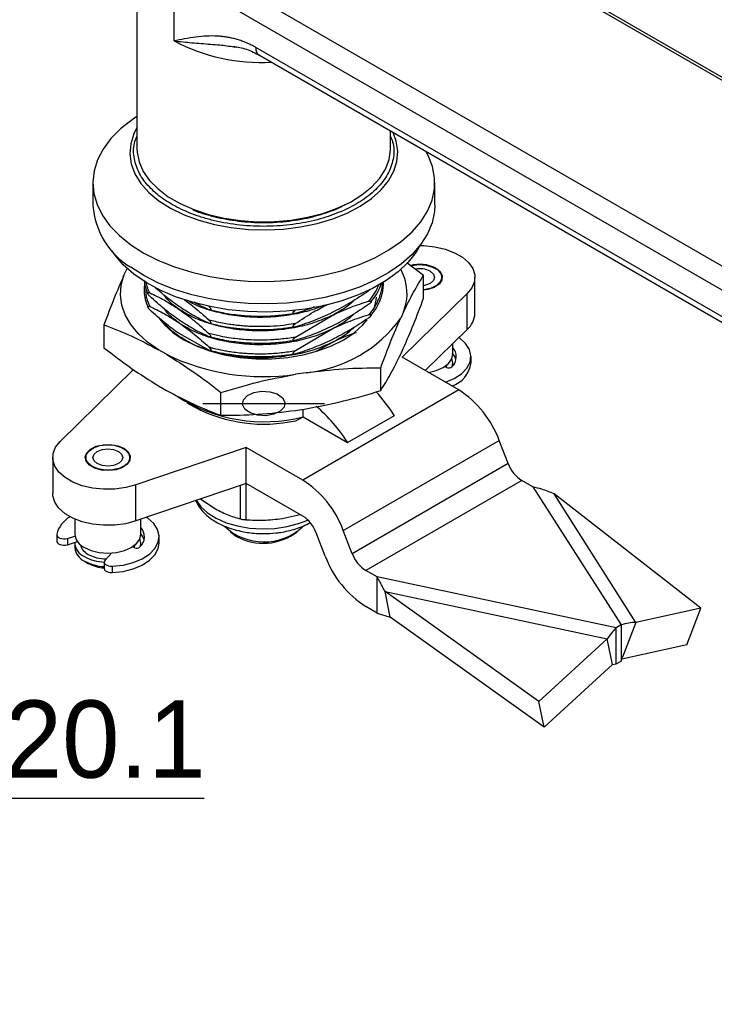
# Model space of a CAD drawing. Header units: millimetres. Extents: x 1370 to 1970, y 2215 to 2639.
# Tile 14 of 16: x 1784 to 1847, y 2495 to 2584. Entities that reach past the tile are written whole.
import ezdxf

# ---------------------------------------------------------------- set-up
doc = ezdxf.new("R2010")
doc.units = ezdxf.units.MM
doc.linetypes.add('CENTERX2', pattern=[20.32, 12.7, -2.54, 2.54, -2.54])
doc.layers.add('1轮廓实线层', color=7, linetype='Continuous')
doc.layers.add('2细线层', color=3, linetype='Continuous')
doc.styles.add('SLDTEXTSTYLE1', font='txt')
doc.dimstyles.new('SLDDIMSTYLE0', dxfattribs={"dimtxt": 7, "dimasz": 8.16, "dimexe": 0, "dimexo": 0.0625, "dimgap": 1.75, "dimtad": 2, "dimdec": 0, "dimrnd": 1e-09, "dimzin": 4, "dimdsep": 46, "dimtxsty": 'SLDTEXTSTYLE1', "dimsah": 1, "dimcen": 0.09, "dimadec": 0, "dimazin": 1, "dimtfac": 1, "dimtmove": 0, "dimatfit": 0, "dimfxl": 1, "dimfrac": 2, "dimtolj": 1, "dimtzin": 12, "dimarcsym": 0})

# ---------------------------------------------------------------- blocks, each defined once
blk = doc.blocks.new('*D7')
at = {"layer": '2细线层', "color": 0, "lineweight": -2, "ltscale": 2, "transparency": 16777216}
for p, q in [((1732.335, 2513.295), (1724.175, 2513.295)), ((1740.495, 2494.68), (1740.495, 2513.295)), ((1740.495, 2513.295), (1760.595, 2513.295)), ((1760.595, 2494.68), (1760.595, 2513.295)), ((1768.755, 2513.295), (1800.526, 2513.295))]:
    blk.add_line(p, q, dxfattribs=at)
at = {"layer": '2细线层', "color": 0, "ltscale": 2, "transparency": 16777216}
for points in [[(1732.335, 2514.655), (1732.335, 2511.935), (1740.495, 2513.295)], [(1768.755, 2514.655), (1768.755, 2511.935), (1760.595, 2513.295)]]:
    blk.add_solid(points, dxfattribs=at)
at = {"layer": 'Defpoints', "color": 0, "ltscale": 2, "transparency": 16777216}
for p in [(1760.595, 2513.295), (1740.495, 2494.618), (1760.595, 2494.618)]:
    blk.add_point(p, dxfattribs=at)
at = {"layer": '2细线层', "color": 0, "ltscale": 2, "transparency": 16777216, "insert": (1788.72, 2518.609), "char_height": 7, "attachment_point": 5, "style": 'SLDTEXTSTYLE1'}
blk.add_mtext('\\A1;{\\fAMGDT|b0|i0|c134|p34;o}20.1', dxfattribs=at)

msp = doc.modelspace()

# ---------------------------------------------------------------- linework, layer by layer
at = {"color": 7, "linetype": 'CENTERX2', "ltscale": 2}
msp.add_line((1800.411, 2549.074), (1811.452, 2549.074), dxfattribs=at)
at = {"color": 7, "linetype": 'Continuous', "ltscale": 2, "flags": 128}
msp.add_lwpolyline([(1806.837, 2548.091), (1806.116, 2547.965), (1805.367, 2548.009), (1804.704, 2548.215), (1804.228, 2548.551), (1804.011, 2548.967), (1804.086, 2549.4), (1804.442, 2549.783), (1805.025, 2550.058), (1805.746, 2550.183), (1806.496, 2550.14), (1807.159, 2549.934), (1807.635, 2549.597), (1807.852, 2549.181), (1807.777, 2548.748), (1807.421, 2548.366), (1806.837, 2548.091)], dxfattribs=at)
at = {"layer": '1轮廓实线层', "linetype": 'Continuous', "lineweight": 25, "ltscale": 2}
for p, q in [((1890.12, 2554.02), (1816.85, 2596.318)), ((1889.589, 2554.045), (1817.776, 2595.502)), ((1794.431, 2594.066), (1794.431, 2572.182)), ((1797.8, 2588.03), (1874.167, 2543.944)), ((1797.8, 2581.941), (1797.8, 2588.03)), ((1803.196, 2587.086), (1875.009, 2545.629)), ((1803.226, 2581.408), (1803.439, 2581.381)), ((1867.096, 2545.611), (1805.224, 2581.329)), ((1805.532, 2580.644), (1867.407, 2544.924)), ((1817.431, 2572.182), (1817.431, 2573.775)), ((1790.431, 2569.079), (1790.431, 2567.038)), ((1821.431, 2567.038), (1821.431, 2569.079)), ((1793.254, 2560.698), (1793.513, 2561.256)), ((1793.513, 2561.256), (1793.544, 2561.312)), ((1820.42, 2560.683), (1818.893, 2561.823)), ((1820.42, 2558.605), (1820.42, 2560.683)), ((1822.074, 2560.245), (1822.074, 2560.504)), ((1825.074, 2557.238), (1825.074, 2560.504)), ((1824.381, 2559.038), (1818.48, 2553.26)), ((1824.381, 2555.772), (1824.381, 2559.038)), ((1808.8, 2555.087), (1812.12, 2557.051)), ((1818.609, 2557.374), (1818.35, 2556.816)), ((1791.443, 2556.2), (1791.443, 2554.123)), ((1800.949, 2553.902), (1798.268, 2555.402)), ((1808.8, 2553.863), (1812.12, 2555.827)), ((1824.381, 2555.772), (1820.578, 2552.049)), ((1810.693, 2553.825), (1812.12, 2554.602)), ((1818.35, 2553.55), (1818.609, 2554.108)), ((1823.074, 2553.564), (1823.074, 2554.492)), ((1797.099, 2553.529), (1796.392, 2553.937)), ((1823.609, 2550.299), (1818.48, 2553.26)), ((1824.724, 2552.747), (1824.724, 2553.319)), ((1816.538, 2550.241), (1816.538, 2552.319)), ((1822.511, 2552.334), (1822.315, 2552.413)), ((1822.476, 2552.348), (1822.56, 2552.594)), ((1823.074, 2552.491), (1823.074, 2552.747)), ((1787.482, 2545.642), (1794.122, 2552.144)), ((1809.777, 2551.867), (1808.811, 2551.718)), ((1796.392, 2550.671), (1797.099, 2550.263)), ((1802.049, 2548), (1802.049, 2550.077)), ((1823.609, 2550.299), (1809.467, 2542.135)), ((1798.965, 2549.137), (1799.673, 2548.728)), ((1808.811, 2548.451), (1809.777, 2548.601)), ((1808.828, 2547.513), (1809.492, 2547.855)), ((1809.492, 2547.855), (1809.492, 2548.557)), ((1809.492, 2547.877), (1813.538, 2545.541)), ((1813.538, 2545.541), (1817.78, 2547.99)), ((1817.78, 2547.99), (1817.758, 2548.003)), ((1813.141, 2537.565), (1827.283, 2545.729)), ((1828.1, 2543.624), (1827.283, 2545.729)), ((1804.338, 2545.096), (1794.329, 2541.69)), ((1809.467, 2542.135), (1804.338, 2545.096)), ((1804.338, 2541.83), (1804.338, 2545.096)), ((1786.789, 2544.176), (1786.789, 2540.91)), ((1789.789, 2544.176), (1789.789, 2543.916)), ((1793.789, 2543.916), (1793.789, 2544.176)), ((1828.1, 2543.624), (1813.958, 2535.46)), ((1804.338, 2541.83), (1794.329, 2538.424)), ((1794.329, 2538.424), (1794.329, 2541.69)), ((1803.815, 2538.613), (1803.815, 2541.652)), ((1804.298, 2541.817), (1804.298, 2538.538)), ((1809.467, 2538.869), (1804.338, 2541.83)), ((1829.325, 2542.101), (1815.182, 2533.937)), ((1830.343, 2541.513), (1829.325, 2542.101)), ((1830.343, 2541.513), (1838.33, 2528.998)), ((1839.675, 2529.238), (1832.251, 2540.872)), ((1845.577, 2530.531), (1832.251, 2540.872)), ((1800.184, 2540.417), (1801.406, 2539.603)), ((1807.588, 2538.646), (1809.231, 2539.005)), ((1788.789, 2538.601), (1788.789, 2537.236)), ((1794.789, 2537.236), (1794.789, 2538.58)), ((1787.154, 2537.188), (1787.154, 2536.616)), ((1803.173, 2537.276), (1803.456, 2537.112)), ((1808.407, 2537.112), (1808.69, 2537.276)), ((1811.508, 2535.241), (1810.692, 2537.346)), ((1813.958, 2535.46), (1813.141, 2537.565)), ((1788.122, 2536.848), (1788.806, 2537.054)), ((1788.122, 2536.848), (1788.122, 2536.277)), ((1788.122, 2536.277), (1789.034, 2536.551)), ((1788.789, 2536.419), (1788.789, 2536.011)), ((1794.192, 2536.02), (1794.275, 2536.266)), ((1794.789, 2536.163), (1794.789, 2536.419)), ((1796.439, 2536.419), (1796.439, 2536.991)), ((1792.12, 2535.514), (1791.543, 2534.874)), ((1794.227, 2536.005), (1794.031, 2536.085)), ((1789.668, 2534.786), (1790.021, 2534.582)), ((1791.468, 2534.697), (1791.468, 2534.126)), ((1792.187, 2534.316), (1792.187, 2533.745)), ((1816.201, 2533.349), (1815.182, 2533.937)), ((1837.88, 2528.738), (1816.201, 2533.349)), ((1816.201, 2530.083), (1816.201, 2533.349)), ((1816.927, 2532.026), (1837.08, 2527.74)), ((1830.886, 2522.051), (1816.927, 2532.026)), ((1817.4, 2529.698), (1816.927, 2532.026)), ((1816.201, 2530.083), (1815.182, 2530.67)), ((1816.201, 2530.083), (1817.4, 2529.698)), ((1845.577, 2530.531), (1839.675, 2529.238)), ((1844.293, 2527.189), (1845.577, 2530.531)), ((1831.359, 2519.722), (1817.4, 2529.698)), ((1839.675, 2529.238), (1838.468, 2526.095)), ((1838.33, 2528.998), (1837.88, 2528.738)), ((1837.88, 2525.472), (1837.88, 2528.738)), ((1838.33, 2528.998), (1838.33, 2525.732)), ((1837.08, 2527.74), (1830.886, 2522.051)), ((1837.553, 2525.411), (1837.08, 2527.74)), ((1844.293, 2527.189), (1838.392, 2525.896)), ((1837.88, 2525.472), (1838.33, 2525.732)), ((1838.33, 2525.732), (1838.374, 2525.85)), ((1838.369, 2525.831), (1838.468, 2526.095)), ((1837.553, 2525.411), (1831.359, 2519.722)), ((1837.553, 2525.411), (1837.88, 2525.472)), ((1831.359, 2519.722), (1830.886, 2522.051))]:
    msp.add_line(p, q, dxfattribs=at)
at = {"layer": '1轮廓实线层', "linetype": 'Continuous', "lineweight": 25, "ltscale": 2, "flags": 128}
for points in [[(1794.431, 2575.079), (1793.993, 2574.786), (1792.944, 2573.963), (1792.064, 2573.077), (1791.365, 2572.138), (1790.856, 2571.159), (1790.544, 2570.154), (1790.432, 2569.134), (1790.522, 2568.114), (1790.813, 2567.106), (1791.301, 2566.124), (1791.98, 2565.181), (1792.841, 2564.288), (1793.872, 2563.458)], [(1794.431, 2574.075), (1794.148, 2573.518), (1793.864, 2572.616), (1793.787, 2571.7), (1793.917, 2570.786), (1794.253, 2569.889), (1794.789, 2569.026), (1795.516, 2568.21), (1796.421, 2567.456), (1797.488, 2566.777), (1798.7, 2566.184), (1800.036, 2565.687), (1801.473, 2565.295), (1802.986, 2565.015), (1804.549, 2564.851), (1806.136, 2564.807), (1807.719, 2564.882), (1809.272, 2565.076), (1810.768, 2565.386), (1812.181, 2565.805), (1813.487, 2566.327), (1814.664, 2566.944), (1815.691, 2567.643), (1816.551, 2568.414), (1817.23, 2569.244), (1817.715, 2570.117), (1817.999, 2571.02), (1818.076, 2571.936), (1817.946, 2572.85), (1817.659, 2573.643)], [(1794.431, 2572.182), (1794.446, 2571.85), (1794.625, 2570.969), (1795.006, 2570.11), (1795.582, 2569.288), (1796.343, 2568.517), (1797.275, 2567.812), (1798.361, 2567.185), (1799.582, 2566.647), (1800.917, 2566.208), (1802.341, 2565.875), (1803.829, 2565.655), (1805.355, 2565.552), (1806.891, 2565.567), (1808.41, 2565.7), (1809.885, 2565.948), (1811.289, 2566.308), (1812.597, 2566.773), (1813.787, 2567.334), (1814.836, 2567.981), (1815.727, 2568.704), (1816.442, 2569.489), (1816.971, 2570.322), (1817.302, 2571.188), (1817.43, 2572.071), (1817.431, 2572.182)], [(1793.872, 2563.458), (1795.061, 2562.701), (1796.391, 2562.027), (1797.846, 2561.445), (1799.406, 2560.963), (1801.051, 2560.586), (1802.76, 2560.321), (1804.51, 2560.169), (1806.279, 2560.134), (1808.043, 2560.215), (1809.78, 2560.412), (1811.466, 2560.721), (1813.081, 2561.14), (1814.602, 2561.662), (1816.01, 2562.281), (1817.287, 2562.989), (1818.415, 2563.776), (1819.381, 2564.632), (1820.172, 2565.546), (1820.777, 2566.506), (1821.188, 2567.5), (1821.4, 2568.514), (1821.411, 2569.536), (1821.22, 2570.551), (1820.83, 2571.548), (1820.622, 2571.932)], [(1821.431, 2567.038), (1821.4, 2566.473), (1821.188, 2565.458), (1820.777, 2564.465), (1820.172, 2563.504), (1819.381, 2562.59), (1818.415, 2561.734), (1817.287, 2560.947), (1816.01, 2560.24), (1814.602, 2559.621), (1813.081, 2559.099), (1811.466, 2558.68), (1809.78, 2558.37), (1808.043, 2558.174), (1806.279, 2558.092), (1804.51, 2558.128), (1802.76, 2558.279), (1801.051, 2558.545), (1799.406, 2558.922), (1797.846, 2559.404), (1796.391, 2559.986), (1795.061, 2560.66), (1793.872, 2561.416)], [(1820.146, 2563.47), (1819.746, 2562.793), (1819.018, 2561.875), (1818.107, 2561.015), (1817.026, 2560.222), (1815.79, 2559.508), (1814.417, 2558.884), (1812.926, 2558.359), (1811.337, 2557.938), (1809.673, 2557.629), (1807.958, 2557.436), (1806.215, 2557.361), (1804.469, 2557.406), (1802.745, 2557.57), (1801.066, 2557.85), (1799.457, 2558.243), (1797.939, 2558.743), (1796.534, 2559.344), (1795.262, 2560.036), (1794.141, 2560.809), (1793.187, 2561.654), (1792.412, 2562.559), (1792.147, 2562.947)], [(1820.085, 2563.391), (1820.451, 2563.383), (1821.448, 2563.28), (1822.388, 2563.063), (1823.233, 2562.742), (1823.949, 2562.328), (1824.506, 2561.84), (1824.881, 2561.298), (1825.059, 2560.723), (1825.033, 2560.138), (1824.804, 2559.569), (1824.381, 2559.038)], [(1819.253, 2561.557), (1819.347, 2561.58), (1819.991, 2561.658), (1820.644, 2561.611), (1821.236, 2561.444), (1821.701, 2561.175), (1821.99, 2560.834), (1822.072, 2560.457), (1821.937, 2560.085), (1821.6, 2559.758), (1821.097, 2559.513), (1820.484, 2559.374), (1820.42, 2559.367)], [(1821.523, 2561.341), (1821.915, 2561.024), (1822.108, 2560.651), (1822.08, 2560.262), (1821.835, 2559.899), (1821.398, 2559.601), (1820.819, 2559.402), (1820.42, 2559.338)], [(1796.392, 2553.937), (1795.394, 2554.641), (1794.55, 2555.409), (1793.874, 2556.231), (1793.374, 2557.094), (1793.06, 2557.985), (1792.934, 2558.892), (1792.999, 2559.8), (1793.254, 2560.698)], [(1821.028, 2561.055), (1821.321, 2560.803), (1821.424, 2560.504), (1821.321, 2560.206), (1821.028, 2559.953), (1820.59, 2559.784), (1820.42, 2559.751)], [(1796.487, 2556.737), (1796.935, 2556.2), (1797.726, 2555.49), (1798.684, 2554.852), (1799.789, 2554.299), (1801.019, 2553.843), (1802.349, 2553.492), (1803.753, 2553.254), (1805.2, 2553.134), (1806.663, 2553.134), (1808.11, 2553.254), (1809.513, 2553.492), (1810.844, 2553.843), (1812.074, 2554.299), (1813.179, 2554.852), (1814.137, 2555.49), (1814.928, 2556.2), (1815.322, 2556.665)], [(1822.403, 2550.996), (1823.19, 2551.326), (1823.858, 2551.759), (1824.349, 2552.264), (1824.642, 2552.818), (1824.722, 2553.395), (1824.585, 2553.969), (1824.238, 2554.513), (1823.697, 2555.001), (1823.637, 2555.044)], [(1820.852, 2551.891), (1821.574, 2552.064), (1822.195, 2552.339), (1822.672, 2552.698), (1822.971, 2553.116), (1823.074, 2553.564)], [(1823.024, 2552.434), (1823.074, 2552.747), (1822.989, 2553.156)], [(1794.329, 2541.69), (1793.409, 2541.446), (1792.423, 2541.313), (1791.411, 2541.298), (1790.415, 2541.401), (1789.475, 2541.618), (1788.63, 2541.939), (1787.914, 2542.352), (1787.357, 2542.84), (1786.982, 2543.383), (1786.804, 2543.958), (1786.83, 2544.542), (1787.059, 2545.111), (1787.482, 2545.642)], [(1793.239, 2545.013), (1793.631, 2544.696), (1793.824, 2544.323), (1793.796, 2543.933), (1793.55, 2543.57), (1793.114, 2543.273), (1792.534, 2543.074), (1791.874, 2542.994), (1791.204, 2543.042), (1790.598, 2543.213), (1790.121, 2543.489), (1789.825, 2543.839), (1789.741, 2544.225), (1789.88, 2544.606), (1790.225, 2544.941), (1790.74, 2545.193), (1791.369, 2545.335), (1792.043, 2545.351), (1792.69, 2545.239), (1793.239, 2545.013)], [(1790.375, 2543.36), (1789.993, 2543.669), (1789.805, 2544.033), (1789.832, 2544.413), (1790.071, 2544.767), (1790.497, 2545.057), (1791.062, 2545.252), (1791.707, 2545.33), (1792.36, 2545.283), (1792.951, 2545.116), (1793.417, 2544.847), (1793.706, 2544.506), (1793.788, 2544.129), (1793.652, 2543.757), (1793.315, 2543.43), (1792.813, 2543.184), (1792.2, 2543.046), (1791.542, 2543.031), (1790.911, 2543.139), (1790.375, 2543.36)], [(1792.744, 2544.727), (1793.037, 2544.474), (1793.139, 2544.176), (1793.037, 2543.878), (1792.744, 2543.625), (1792.306, 2543.456), (1791.789, 2543.397), (1791.273, 2543.456), (1790.835, 2543.625), (1790.542, 2543.878), (1790.439, 2544.176), (1790.542, 2544.474), (1790.835, 2544.727), (1791.273, 2544.896), (1791.789, 2544.956), (1792.306, 2544.896), (1792.744, 2544.727)], [(1794.329, 2538.424), (1793.409, 2538.179), (1792.423, 2538.047), (1791.411, 2538.032), (1790.415, 2538.135), (1789.475, 2538.351), (1788.63, 2538.673), (1787.914, 2539.086), (1787.357, 2539.574), (1786.982, 2540.117), (1786.804, 2540.692), (1786.789, 2540.91)], [(1799.824, 2540.294), (1800.229, 2539.721), (1800.839, 2539.161), (1801.614, 2538.672), (1802.526, 2538.27), (1803.549, 2537.97), (1804.648, 2537.779), (1805.788, 2537.705), (1806.933, 2537.75), (1808.045, 2537.911), (1809.09, 2538.185), (1809.929, 2538.513)], [(1792.187, 2534.316), (1793.172, 2534.428), (1794.092, 2534.659), (1794.905, 2534.998), (1795.573, 2535.431), (1796.065, 2535.936), (1796.358, 2536.49), (1796.437, 2537.067), (1796.301, 2537.641), (1795.954, 2538.185), (1795.413, 2538.673), (1795.297, 2538.753)], [(1787.156, 2537.22), (1787.165, 2537.119), (1787.219, 2537.022), (1787.316, 2536.937), (1787.449, 2536.869), (1787.607, 2536.825), (1787.781, 2536.806), (1787.956, 2536.814), (1788.122, 2536.848)], [(1789.668, 2536.011), (1790.289, 2535.736), (1791.013, 2535.563), (1791.789, 2535.504), (1792.566, 2535.563), (1793.289, 2535.736), (1793.911, 2536.011), (1794.387, 2536.37), (1794.687, 2536.787), (1794.789, 2537.236)], [(1802.894, 2537.455), (1802.936, 2537.414), (1803.457, 2537.03)], [(1787.154, 2536.616), (1787.165, 2536.547), (1787.219, 2536.45), (1787.316, 2536.365), (1787.449, 2536.298), (1787.607, 2536.253), (1787.781, 2536.234), (1787.956, 2536.242), (1788.122, 2536.277)], [(1792.187, 2533.745), (1793.172, 2533.856), (1794.092, 2534.087), (1794.905, 2534.427), (1795.573, 2534.859), (1796.065, 2535.364), (1796.358, 2535.918), (1796.439, 2536.419)], [(1794.74, 2536.106), (1794.789, 2536.419), (1794.705, 2536.827)], [(1791.543, 2534.874), (1791.483, 2534.778), (1791.469, 2534.677), (1791.502, 2534.576), (1791.579, 2534.485), (1791.696, 2534.409), (1791.843, 2534.353), (1792.011, 2534.321), (1792.187, 2534.316)], [(1791.468, 2534.126), (1791.469, 2534.105), (1791.502, 2534.005), (1791.579, 2533.913), (1791.696, 2533.837), (1791.843, 2533.781), (1792.011, 2533.749), (1792.187, 2533.745)]]:
    msp.add_lwpolyline(points, dxfattribs=at)
at = {"layer": '1轮廓实线层', "linetype": 'Continuous', "lineweight": 25, "ltscale": 4}
for centre, radius, start, end in [((1805.687, 2596.843), 16.861, 242.10881, 273.21423), ((1797.604, 2567.564), 7.192, 184.19612, 238.74458), ((1814.378, 2559.041), 4.547, 338.4933, 28.82513), ((1820.062, 2558.476), 3.217, 62.97831, 105.07153), ((1820.07, 2559.184), 2.103, 62.8887, 101.08473), ((1812.53, 2559.07), 3.653, 337.17764, 354.16969), ((1808.642, 2563.732), 11.919, 275.46076, 324.53387), ((1823.033, 2557.306), 2.042, 311.31, 358.09657), ((1822.144, 2553.315), 1.248, 312.77909, 42.89169), ((1805.892, 2571.608), 20.103, 244.06509, 278.34883), ((1822.003, 2552.66), 1.409, 15.37033, 41.48795), ((1822.696, 2552.772), 0.476, 247.04501, 308.34875), ((1822.15, 2553.117), 2.6, 288.85143, 351.82513), ((1805.951, 2562.027), 14.607, 237.48467, 284.03015), ((1805.238, 2540.097), 14.807, 32.18501, 42.82932), ((1818.643, 2542.545), 9.209, 20.22711, 57.36203), ((1801.693, 2538.169), 13.939, 31.99315, 49.77368), ((1805.93, 2560.768), 13.569, 242.53953, 282.33583), ((1830.98, 2544.685), 3.07, 200.22711, 237.36203), ((1804.501, 2534.381), 9.209, 20.22711, 57.36203), ((1789.614, 2536.602), 2.534, 119.52518, 165.86919), ((1807.811, 2536.284), 3.07, 20.22711, 57.36203), ((1790.288, 2537.383), 1.506, 185.62978, 245.69036), ((1793.859, 2536.987), 1.248, 312.77909, 42.89169), ((1793.718, 2536.331), 1.409, 15.37033, 41.48795), ((1805.938, 2541.714), 5.187, 226.55675, 312.60392), ((1805.89, 2541.436), 5.033, 241.08895, 307.72467), ((1790.205, 2536.503), 1.415, 181.02335, 247.67308), ((1790.563, 2536.578), 1.298, 193.90103, 245.33237), ((1790.288, 2536.159), 1.506, 185.62978, 245.69036), ((1791.71, 2538.576), 3.598, 242.01447, 268.84048), ((1794.412, 2536.444), 0.476, 247.04501, 308.34875), ((1816.838, 2536.521), 3.07, 200.22711, 237.36203), ((1791.668, 2538.928), 4.236, 241.8208, 267.29061), ((1791.668, 2538.52), 4.236, 241.8208, 267.29061), ((1791.691, 2537.709), 3.545, 241.90252, 266.39137), ((1820.149, 2538.425), 9.209, 200.22711, 237.36203)]:
    msp.add_arc(centre, radius, start, end, dxfattribs=at)
at = {"layer": '1轮廓实线层', "linetype": 'Continuous', "lineweight": 25, "ltscale": 2}
for points, knots in [([(1805.224, 2581.329), (1805.152, 2581.37), (1805.008, 2581.451), (1804.793, 2581.562), (1804.579, 2581.665), (1804.366, 2581.759), (1804.154, 2581.846), (1803.944, 2581.924), (1803.735, 2581.995), (1803.528, 2582.059), (1803.323, 2582.116), (1803.119, 2582.167), (1802.917, 2582.212), (1802.717, 2582.25), (1802.519, 2582.284), (1802.323, 2582.311), (1802.128, 2582.334), (1801.936, 2582.353), (1801.472, 2582.386), (1800.743, 2582.386), (1799.738, 2582.289), (1798.758, 2582.13), (1798.105, 2582.001), (1797.8, 2581.941)], [0, 0, 0, 0, 0.026352, 0.052649, 0.078884, 0.105049, 0.131148, 0.157185, 0.183164, 0.209084, 0.234947, 0.260749, 0.286495, 0.312188, 0.33783, 0.363421, 0.388962, 0.414452, 0.439891, 0.574202, 0.712281, 0.865468, 1, 1, 1, 1]), ([(1797.8, 2581.941), (1798.074, 2581.908), (1798.594, 2581.846), (1799.414, 2581.771), (1800.242, 2581.705), (1801.088, 2581.639), (1802.068, 2581.567), (1802.791, 2581.468), (1803.226, 2581.408)], [0, 0, 0, 0, 0.167603, 0.317867, 0.476878, 0.634555, 0.779577, 1, 1, 1, 1]), ([(1803.152, 2581.441), (1803.551, 2581.376), (1804.349, 2581.245), (1805.168, 2580.827), (1805.577, 2580.618)], [0, 0, 0, 0, 0.501112, 1, 1, 1, 1]), ([(1805.535, 2580.642), (1805.535, 2580.642), (1805.42, 2580.665), (1805.279, 2580.89), (1805.242, 2581.183), (1805.224, 2581.329)], [0, 0, 0, 0, 0.000099, 0.50005, 1, 1, 1, 1]), ([(1813.34, 2566.641), (1812.757, 2566.397), (1811.555, 2565.895), (1809.432, 2565.393), (1807.105, 2565.115), (1804.674, 2565.12), (1802.687, 2565.363), (1801.185, 2565.692), (1799.792, 2566.095), (1798.245, 2566.721), (1796.705, 2567.636), (1795.481, 2568.698), (1794.586, 2569.915), (1794.131, 2571.259), (1794.07, 2572.41), (1794.346, 2573.07), (1794.431, 2573.274)], [0, 0, 0, 0, 0.074731, 0.153938, 0.236438, 0.320689, 0.40494, 0.446234, 0.487546, 0.566753, 0.641484, 0.716215, 0.795422, 0.877922, 0.962173, 1, 1, 1, 1]), ([(1817.431, 2573.28), (1817.52, 2573.06), (1817.794, 2572.385), (1817.725, 2571.21), (1817.321, 2570.064), (1816.749, 2569.197), (1816.05, 2568.394), (1814.979, 2567.491), (1813.876, 2566.919), (1813.34, 2566.641)], [0, 0, 0, 0, 0.0909391, 0.2800268, 0.4691146, 0.5617921, 0.6545107, 0.8322786, 1, 1, 1, 1]), ([(1799.49, 2566.656), (1799.522, 2566.64), (1800.107, 2566.356), (1801.499, 2565.971), (1803.631, 2565.559), (1805.933, 2565.427), (1808.227, 2565.562), (1810.378, 2565.96), (1812.294, 2566.558), (1813.342, 2567.101), (1813.851, 2567.365)], [0, 0, 0, 0, 0.00792, 0.146595, 0.291036, 0.438541, 0.586047, 0.730487, 0.869162, 1, 1, 1, 1]), ([(1793.254, 2560.698), (1792.951, 2560.007), (1792.344, 2558.619), (1791.744, 2557.009), (1791.443, 2556.2)], [0, 0, 0, 0, 0.498119, 1, 1, 1, 1]), ([(1818.609, 2557.374), (1818.911, 2557.987), (1819.519, 2559.219), (1820.119, 2560.194), (1820.42, 2560.683)], [0, 0, 0, 0, 0.498119, 1, 1, 1, 1]), ([(1795.141, 2559.936), (1795.13, 2559.885), (1795.081, 2559.644), (1795.072, 2559.161), (1795.144, 2558.494), (1795.339, 2558.033), (1795.435, 2557.805)], [0, 0, 0, 0, 0.071409, 0.338366, 0.673512, 1, 1, 1, 1]), ([(1795.117, 2560.207), (1795.12, 2560.13), (1795.131, 2559.802), (1795.244, 2559.393), (1795.408, 2559.076), (1795.448, 2558.999)], [0, 0, 0, 0, 0.186665, 0.801379, 1, 1, 1, 1]), ([(1795.245, 2559.552), (1795.231, 2559.361), (1795.187, 2558.794), (1795.427, 2558.24), (1795.587, 2557.872)], [0, 0, 0, 0, 0.335385, 1, 1, 1, 1]), ([(1795.588, 2559.096), (1795.523, 2559.237), (1795.369, 2559.57), (1795.301, 2559.912), (1795.262, 2560.108)], [0, 0, 0, 0, 0.424929, 1, 1, 1, 1]), ([(1798.268, 2557.852), (1797.84, 2558.156), (1797.115, 2558.67), (1796.397, 2559.313), (1796.104, 2559.576)], [0, 0, 0, 0, 0.59047, 1, 1, 1, 1]), ([(1816.652, 2560.061), (1816.654, 2560.026), (1816.667, 2559.81), (1816.619, 2559.509), (1816.546, 2559.15), (1816.465, 2558.868), (1816.353, 2558.558), (1816.141, 2558.093), (1815.845, 2557.604), (1815.545, 2557.243), (1815.44, 2557.117)], [0, 0, 0, 0, 0.034067, 0.212353, 0.29598, 0.389516, 0.492964, 0.606323, 0.862241, 1, 1, 1, 1]), ([(1815.44, 2558.342), (1815.55, 2558.476), (1815.849, 2558.837), (1816.178, 2559.361), (1816.327, 2559.759), (1816.384, 2559.91)], [0, 0, 0, 0, 0.2677777, 0.7215245, 1, 1, 1, 1]), ([(1815.638, 2559.456), (1815.624, 2559.437), (1815.569, 2559.36), (1815.495, 2559.309), (1815.44, 2559.271)], [0, 0, 0, 0, 0.246345, 1, 1, 1, 1]), ([(1815.623, 2557.022), (1815.824, 2557.278), (1816.202, 2557.759), (1816.504, 2558.433), (1816.678, 2558.99), (1816.764, 2559.507), (1816.805, 2559.883), (1816.774, 2560.107), (1816.771, 2560.127)], [0, 0, 0, 0, 0.2636239, 0.4959117, 0.6506163, 0.7914269, 0.9805896, 1, 1, 1, 1]), ([(1815.625, 2558.248), (1815.824, 2558.503), (1816.199, 2558.983), (1816.484, 2559.593), (1816.583, 2559.938), (1816.612, 2560.038)], [0, 0, 0, 0, 0.445798, 0.839923, 1, 1, 1, 1]), ([(1795.587, 2558.801), (1795.562, 2558.826), (1795.515, 2558.872), (1795.457, 2558.95), (1795.423, 2559.013), (1795.411, 2559.055), (1795.409, 2559.081), (1795.414, 2559.101), (1795.429, 2559.122), (1795.484, 2559.137), (1795.543, 2559.114), (1795.587, 2559.097)], [0, 0, 0, 0, 0.1751822, 0.3209825, 0.4263226, 0.4693172, 0.5102872, 0.5491733, 0.5916872, 0.6989571, 1, 1, 1, 1]), ([(1795.587, 2559.097), (1796.031, 2558.888), (1796.918, 2558.472), (1797.818, 2557.888), (1798.268, 2557.597)], [0, 0, 0, 0, 0.500836, 1, 1, 1, 1]), ([(1798.268, 2556.627), (1797.82, 2556.949), (1796.921, 2557.594), (1796.032, 2558.398), (1795.587, 2558.801)], [0, 0, 0, 0, 0.499103, 1, 1, 1, 1]), ([(1798.268, 2557.597), (1797.873, 2557.882), (1797.343, 2558.265), (1797.037, 2558.716), (1796.959, 2558.832)], [0, 0, 0, 0, 0.744483, 1, 1, 1, 1]), ([(1815.44, 2559.271), (1814.891, 2558.906), (1813.793, 2558.177), (1812.678, 2557.597), (1812.12, 2557.307)], [0, 0, 0, 0, 0.499977, 1, 1, 1, 1]), ([(1818.609, 2554.108), (1818.911, 2554.799), (1819.519, 2556.187), (1820.119, 2557.797), (1820.42, 2558.605)], [0, 0, 0, 0, 0.498119, 1, 1, 1, 1]), ([(1795.587, 2557.576), (1795.562, 2557.6), (1795.519, 2557.641), (1795.462, 2557.715), (1795.43, 2557.78), (1795.414, 2557.829), (1795.41, 2557.854), (1795.411, 2557.87), (1795.415, 2557.882), (1795.429, 2557.899), (1795.486, 2557.905), (1795.544, 2557.886), (1795.587, 2557.872)], [0, 0, 0, 0, 0.169833, 0.295268, 0.4159, 0.468576, 0.513931, 0.533165, 0.552551, 0.594724, 0.698058, 1, 1, 1, 1]), ([(1795.587, 2557.872), (1796.031, 2557.663), (1796.918, 2557.247), (1797.818, 2556.663), (1798.268, 2556.372)], [0, 0, 0, 0, 0.500685, 1, 1, 1, 1]), ([(1800.949, 2556.352), (1800.505, 2556.56), (1799.619, 2556.976), (1798.718, 2557.56), (1798.268, 2557.852)], [0, 0, 0, 0, 0.5003, 1, 1, 1, 1]), ([(1798.749, 2558.461), (1799.038, 2558.252), (1799.775, 2557.717), (1800.505, 2557.052), (1800.949, 2556.648)], [0, 0, 0, 0, 0.391634, 1, 1, 1, 1]), ([(1811.402, 2557.987), (1811.109, 2557.861), (1810.287, 2557.509), (1808.728, 2557.14), (1806.827, 2556.884), (1804.882, 2556.857), (1802.976, 2557.044), (1801.199, 2557.451), (1799.859, 2557.909), (1799.229, 2558.279), (1799.04, 2558.391)], [0, 0, 0, 0, 0.079524, 0.222674, 0.365824, 0.508974, 0.652124, 0.795273, 0.938423, 1, 1, 1, 1]), ([(1800.949, 2557.577), (1800.669, 2557.704), (1800.228, 2557.905), (1799.782, 2558.158), (1799.62, 2558.25)], [0, 0, 0, 0, 0.636209, 1, 1, 1, 1]), ([(1800.949, 2557.873), (1800.992, 2557.83), (1801.046, 2557.775), (1801.098, 2557.691), (1801.117, 2557.653), (1801.126, 2557.618), (1801.127, 2557.591), (1801.121, 2557.57), (1801.106, 2557.551), (1801.05, 2557.542), (1800.992, 2557.562), (1800.949, 2557.577)], [0, 0, 0, 0, 0.291096, 0.364022, 0.421705, 0.468852, 0.518214, 0.558491, 0.600011, 0.699251, 1, 1, 1, 1]), ([(1808.8, 2556.312), (1809.349, 2556.678), (1810.305, 2557.317), (1811.276, 2557.826), (1811.69, 2558.042)], [0, 0, 0, 0, 0.573889, 1, 1, 1, 1]), ([(1810.515, 2557.83), (1810.475, 2557.813), (1809.899, 2557.559), (1809.33, 2557.394), (1808.8, 2557.241)], [0, 0, 0, 0, 0.069685, 1, 1, 1, 1]), ([(1814.131, 2558.433), (1813.93, 2558.241), (1813.385, 2557.72), (1812.609, 2557.31), (1812.12, 2557.051)], [0, 0, 0, 0, 0.369137, 1, 1, 1, 1]), ([(1812.12, 2557.051), (1812.696, 2557.318), (1813.808, 2557.832), (1814.909, 2558.176), (1815.44, 2558.342)], [0, 0, 0, 0, 0.517585, 1, 1, 1, 1]), ([(1815.44, 2558.046), (1814.907, 2557.692), (1813.809, 2556.962), (1812.694, 2556.381), (1812.12, 2556.082)], [0, 0, 0, 0, 0.485629, 1, 1, 1, 1]), ([(1815.44, 2558.342), (1815.47, 2558.35), (1815.524, 2558.364), (1815.595, 2558.365), (1815.635, 2558.342), (1815.654, 2558.313), (1815.659, 2558.289), (1815.656, 2558.264), (1815.646, 2558.237), (1815.628, 2558.209), (1815.565, 2558.134), (1815.497, 2558.086), (1815.44, 2558.046)], [0, 0, 0, 0, 0.168256, 0.294184, 0.411982, 0.464053, 0.510437, 0.548682, 0.58839, 0.633325, 0.68615, 1, 1, 1, 1]), ([(1798.268, 2555.402), (1797.83, 2555.718), (1796.932, 2556.364), (1796.043, 2557.165), (1795.587, 2557.576)], [0, 0, 0, 0, 0.487971, 1, 1, 1, 1]), ([(1798.268, 2556.372), (1797.873, 2556.657), (1797.342, 2557.041), (1797.037, 2557.492), (1796.959, 2557.608)], [0, 0, 0, 0, 0.743883, 1, 1, 1, 1]), ([(1798.268, 2557.597), (1798.717, 2557.274), (1799.615, 2556.629), (1800.504, 2555.825), (1800.949, 2555.423)], [0, 0, 0, 0, 0.49965, 1, 1, 1, 1]), ([(1808.8, 2557.241), (1808.558, 2557.201), (1807.905, 2557.093), (1806.853, 2556.991), (1805.755, 2556.953), (1804.671, 2556.974), (1803.449, 2557.069), (1802.15, 2557.267), (1801.307, 2557.484), (1800.949, 2557.577)], [0, 0, 0, 0, 0.092775, 0.249981, 0.393132, 0.500063, 0.652914, 0.852489, 1, 1, 1, 1]), ([(1808.8, 2557.241), (1808.769, 2557.233), (1808.715, 2557.219), (1808.644, 2557.218), (1808.604, 2557.241), (1808.585, 2557.27), (1808.58, 2557.294), (1808.583, 2557.319), (1808.594, 2557.346), (1808.612, 2557.374), (1808.675, 2557.449), (1808.742, 2557.497), (1808.8, 2557.537)], [0, 0, 0, 0, 0.16882, 0.295619, 0.412873, 0.464503, 0.510633, 0.548959, 0.588769, 0.633787, 0.686644, 1, 1, 1, 1]), ([(1812.12, 2557.307), (1811.564, 2557.049), (1810.452, 2556.534), (1809.351, 2556.189), (1808.8, 2556.016)], [0, 0, 0, 0, 0.499601, 1, 1, 1, 1]), ([(1814.124, 2557.202), (1813.925, 2557.012), (1813.382, 2556.493), (1812.609, 2556.085), (1812.12, 2555.827)], [0, 0, 0, 0, 0.366447, 1, 1, 1, 1]), ([(1812.12, 2555.827), (1812.666, 2556.08), (1813.779, 2556.596), (1814.88, 2556.941), (1815.44, 2557.117)], [0, 0, 0, 0, 0.491331, 1, 1, 1, 1]), ([(1815.44, 2556.821), (1814.866, 2556.442), (1813.768, 2555.717), (1812.653, 2555.135), (1812.12, 2554.857)], [0, 0, 0, 0, 0.52184, 1, 1, 1, 1]), ([(1815.44, 2557.117), (1815.469, 2557.124), (1815.526, 2557.138), (1815.595, 2557.132), (1815.639, 2557.113), (1815.656, 2557.086), (1815.659, 2557.064), (1815.655, 2557.038), (1815.636, 2556.998), (1815.567, 2556.913), (1815.494, 2556.86), (1815.44, 2556.821)], [0, 0, 0, 0, 0.1654465, 0.3121283, 0.4245382, 0.4695019, 0.511106, 0.5494373, 0.5914271, 0.6995447, 1, 1, 1, 1]), ([(1816.538, 2552.319), (1816.837, 2553.121), (1817.437, 2554.732), (1818.045, 2556.12), (1818.35, 2556.816)], [0, 0, 0, 0, 0.498398, 1, 1, 1, 1]), ([(1791.443, 2556.2), (1792.259, 2555.887), (1793.899, 2555.259), (1795.559, 2554.379), (1796.392, 2553.937)], [0, 0, 0, 0, 0.498398, 1, 1, 1, 1]), ([(1798.268, 2555.147), (1797.873, 2555.432), (1797.342, 2555.816), (1797.037, 2556.267), (1796.959, 2556.383)], [0, 0, 0, 0, 0.7440184, 1, 1, 1, 1]), ([(1800.949, 2555.127), (1800.505, 2555.335), (1799.619, 2555.752), (1798.718, 2556.335), (1798.268, 2556.627)], [0, 0, 0, 0, 0.500322, 1, 1, 1, 1]), ([(1798.268, 2556.372), (1798.722, 2556.045), (1799.621, 2555.4), (1800.509, 2554.596), (1800.949, 2554.198)], [0, 0, 0, 0, 0.505574, 1, 1, 1, 1]), ([(1808.8, 2556.312), (1808.54, 2556.269), (1807.887, 2556.163), (1806.864, 2556.067), (1805.785, 2556.029), (1804.964, 2556.044), (1804.341, 2556.078), (1803.863, 2556.116), (1803.349, 2556.171), (1802.567, 2556.279), (1801.754, 2556.433), (1801.151, 2556.594), (1800.949, 2556.648)], [0, 0, 0, 0, 0.099538, 0.249944, 0.38197, 0.499984, 0.554939, 0.61494, 0.679987, 0.75008, 0.916064, 1, 1, 1, 1]), ([(1800.949, 2556.648), (1800.975, 2556.622), (1801.022, 2556.576), (1801.074, 2556.505), (1801.103, 2556.453), (1801.117, 2556.42), (1801.125, 2556.39), (1801.126, 2556.365), (1801.122, 2556.345), (1801.106, 2556.325), (1801.051, 2556.312), (1800.992, 2556.335), (1800.949, 2556.352)], [0, 0, 0, 0, 0.177257, 0.324552, 0.38169, 0.430516, 0.473712, 0.515067, 0.553761, 0.596149, 0.70308, 1, 1, 1, 1]), ([(1808.8, 2556.016), (1808.541, 2555.973), (1807.888, 2555.866), (1806.865, 2555.768), (1805.785, 2555.728), (1804.964, 2555.743), (1804.342, 2555.777), (1803.864, 2555.815), (1803.35, 2555.871), (1802.568, 2555.98), (1801.754, 2556.136), (1801.152, 2556.298), (1800.949, 2556.352)], [0, 0, 0, 0, 0.099312, 0.249943, 0.381844, 0.499983, 0.554853, 0.614825, 0.6799, 0.75008, 0.915869, 1, 1, 1, 1]), ([(1808.8, 2556.016), (1808.77, 2556.009), (1808.714, 2555.995), (1808.644, 2556.001), (1808.601, 2556.02), (1808.584, 2556.047), (1808.58, 2556.07), (1808.585, 2556.095), (1808.603, 2556.135), (1808.672, 2556.22), (1808.746, 2556.273), (1808.8, 2556.312)], [0, 0, 0, 0, 0.165473, 0.312165, 0.424531, 0.469511, 0.511164, 0.54953, 0.591544, 0.699658, 1, 1, 1, 1]), ([(1812.12, 2556.082), (1811.587, 2555.834), (1810.475, 2555.317), (1809.374, 2554.971), (1808.8, 2554.791)], [0, 0, 0, 0, 0.4790284, 1, 1, 1, 1]), ([(1814.15, 2556.001), (1813.943, 2555.803), (1813.392, 2555.276), (1812.609, 2554.861), (1812.12, 2554.602)], [0, 0, 0, 0, 0.376064, 1, 1, 1, 1]), ([(1808.8, 2555.087), (1808.571, 2555.049), (1807.919, 2554.941), (1806.876, 2554.841), (1805.764, 2554.804), (1804.669, 2554.826), (1803.433, 2554.922), (1802.136, 2555.118), (1801.303, 2555.332), (1800.949, 2555.423)], [0, 0, 0, 0, 0.087582, 0.249977, 0.389677, 0.500058, 0.656891, 0.854277, 1, 1, 1, 1]), ([(1800.949, 2555.423), (1800.974, 2555.399), (1801.017, 2555.357), (1801.074, 2555.284), (1801.107, 2555.219), (1801.122, 2555.171), (1801.126, 2555.141), (1801.124, 2555.118), (1801.116, 2555.103), (1801.101, 2555.093), (1801.05, 2555.084), (1800.996, 2555.107), (1800.949, 2555.127)], [0, 0, 0, 0, 0.168115, 0.29418, 0.411988, 0.464049, 0.510434, 0.54872, 0.588455, 0.633403, 0.686229, 1, 1, 1, 1]), ([(1808.8, 2554.791), (1808.572, 2554.753), (1807.92, 2554.645), (1806.877, 2554.542), (1805.765, 2554.503), (1804.67, 2554.524), (1803.434, 2554.621), (1802.137, 2554.82), (1801.303, 2555.036), (1800.949, 2555.127)], [0, 0, 0, 0, 0.087366, 0.249976, 0.389529, 0.500057, 0.656761, 0.85407, 1, 1, 1, 1]), ([(1808.8, 2554.791), (1808.77, 2554.784), (1808.714, 2554.771), (1808.644, 2554.776), (1808.601, 2554.796), (1808.584, 2554.822), (1808.58, 2554.845), (1808.585, 2554.871), (1808.603, 2554.911), (1808.672, 2554.995), (1808.746, 2555.048), (1808.8, 2555.087)], [0, 0, 0, 0, 0.165815, 0.312513, 0.424707, 0.469611, 0.511201, 0.549542, 0.591546, 0.699636, 1, 1, 1, 1]), ([(1812.12, 2554.602), (1812.676, 2554.866), (1813.42, 2555.22), (1814.155, 2555.46), (1814.341, 2555.52)], [0, 0, 0, 0, 0.748107, 1, 1, 1, 1]), ([(1791.443, 2554.123), (1792.259, 2553.493), (1793.899, 2552.229), (1795.559, 2551.191), (1796.392, 2550.671)], [0, 0, 0, 0, 0.498398, 1, 1, 1, 1]), ([(1800.949, 2554.198), (1800.95, 2554.198), (1800.96, 2554.195), (1800.996, 2554.185), (1801.078, 2554.163), (1801.175, 2554.136), (1801.274, 2554.11), (1801.61, 2554.025), (1802.008, 2553.937), (1802.41, 2553.862), (1802.692, 2553.813), (1803.107, 2553.748), (1803.663, 2553.68), (1804.24, 2553.629), (1805.036, 2553.581), (1806.146, 2553.574), (1807.493, 2553.657), (1808.374, 2553.796), (1808.8, 2553.862)], [0, 0, 0, 0, 0.000433, 0.004182, 0.014898, 0.034656, 0.044661, 0.055931, 0.172589, 0.204708, 0.214212, 0.282901, 0.365853, 0.426359, 0.500568, 0.663953, 0.837735, 1, 1, 1, 1]), ([(1800.949, 2554.198), (1800.992, 2554.155), (1801.046, 2554.101), (1801.098, 2554.017), (1801.117, 2553.978), (1801.126, 2553.943), (1801.127, 2553.916), (1801.121, 2553.895), (1801.106, 2553.877), (1801.05, 2553.867), (1800.992, 2553.887), (1800.949, 2553.902)], [0, 0, 0, 0, 0.291113, 0.364041, 0.421718, 0.468859, 0.518214, 0.558477, 0.599983, 0.699205, 1, 1, 1, 1]), ([(1812.12, 2554.857), (1811.577, 2554.606), (1810.464, 2554.092), (1809.363, 2553.744), (1808.8, 2553.566)], [0, 0, 0, 0, 0.488344, 1, 1, 1, 1]), ([(1797.099, 2553.529), (1797.927, 2553.013), (1799.587, 2551.976), (1801.226, 2550.712), (1802.049, 2550.077)], [0, 0, 0, 0, 0.498119, 1, 1, 1, 1]), ([(1808.8, 2553.567), (1808.639, 2553.54), (1808.259, 2553.475), (1807.68, 2553.4), (1807.093, 2553.344), (1806.548, 2553.308), (1806.002, 2553.289), (1805.413, 2553.285), (1804.936, 2553.298), (1804.522, 2553.318), (1804.119, 2553.345), (1803.526, 2553.4), (1802.705, 2553.509), (1801.816, 2553.673), (1801.212, 2553.833), (1800.949, 2553.902)], [0, 0, 0, 0, 0.061939, 0.145572, 0.218808, 0.281456, 0.348661, 0.421535, 0.500081, 0.525973, 0.57629, 0.651028, 0.750166, 0.89119, 1, 1, 1, 1]), ([(1808.8, 2553.566), (1808.769, 2553.558), (1808.716, 2553.544), (1808.644, 2553.543), (1808.605, 2553.567), (1808.586, 2553.596), (1808.581, 2553.616), (1808.582, 2553.633), (1808.586, 2553.65), (1808.604, 2553.685), (1808.675, 2553.765), (1808.747, 2553.821), (1808.8, 2553.863)], [0, 0, 0, 0, 0.169575, 0.295245, 0.415922, 0.46859, 0.513956, 0.533199, 0.552594, 0.594784, 0.698124, 1, 1, 1, 1]), ([(1816.538, 2550.241), (1816.837, 2550.727), (1817.437, 2551.701), (1818.045, 2552.933), (1818.35, 2553.55)], [0, 0, 0, 0, 0.4983984, 1, 1, 1, 1]), ([(1809.777, 2551.867), (1810.907, 2552.003), (1813.175, 2552.276), (1815.414, 2552.304), (1816.538, 2552.319)], [0, 0, 0, 0, 0.4981187, 1, 1, 1, 1]), ([(1802.049, 2550.077), (1803.165, 2550.408), (1805.404, 2551.073), (1807.673, 2551.502), (1808.811, 2551.718)], [0, 0, 0, 0, 0.498398, 1, 1, 1, 1]), ([(1797.099, 2550.263), (1797.927, 2549.824), (1799.587, 2548.944), (1801.226, 2548.315), (1802.049, 2548)], [0, 0, 0, 0, 0.498119, 1, 1, 1, 1]), ([(1809.777, 2548.601), (1810.907, 2548.815), (1813.175, 2549.244), (1815.414, 2549.908), (1816.538, 2550.241)], [0, 0, 0, 0, 0.498119, 1, 1, 1, 1]), ([(1802.049, 2548), (1803.165, 2548.014), (1805.404, 2548.042), (1807.673, 2548.315), (1808.811, 2548.451)], [0, 0, 0, 0, 0.498398, 1, 1, 1, 1]), ([(1832.251, 2540.872), (1832.07, 2540.952), (1831.709, 2541.113), (1831.072, 2541.337), (1830.613, 2541.447), (1830.343, 2541.513)], [0, 0, 0, 0, 0.290479, 0.580957, 1, 1, 1, 1]), ([(1799.782, 2540.28), (1799.826, 2540.165), (1799.958, 2539.828), (1800.339, 2539.329), (1800.889, 2538.797), (1801.547, 2538.347), (1802.268, 2537.982), (1803.029, 2537.7), (1803.748, 2537.51), (1804.423, 2537.387), (1805.127, 2537.301), (1805.637, 2537.288), (1805.931, 2537.281)], [0, 0, 0, 0, 0.060368, 0.177714, 0.296313, 0.413389, 0.526515, 0.633281, 0.737084, 0.812762, 0.891783, 1, 1, 1, 1]), ([(1801.406, 2539.603), (1801.809, 2539.39), (1802.624, 2538.959), (1803.415, 2538.729), (1803.815, 2538.613)], [0, 0, 0, 0, 0.4951826, 1, 1, 1, 1]), ([(1803.815, 2538.613), (1803.853, 2538.604), (1803.93, 2538.585), (1804.078, 2538.561), (1804.205, 2538.546), (1804.275, 2538.54), (1804.298, 2538.538)], [0, 0, 0, 0, 0.29026, 0.581056, 0.862492, 1, 1, 1, 1]), ([(1804.298, 2538.538), (1804.834, 2538.509), (1805.914, 2538.449), (1807.027, 2538.58), (1807.588, 2538.646)], [0, 0, 0, 0, 0.495913, 1, 1, 1, 1]), ([(1805.931, 2537.281), (1806.293, 2537.292), (1806.803, 2537.306), (1807.538, 2537.403), (1808.151, 2537.517), (1808.844, 2537.707), (1809.519, 2537.949), (1809.929, 2538.16), (1810.133, 2538.265)], [0, 0, 0, 0, 0.236967, 0.333452, 0.492371, 0.655483, 0.828794, 1, 1, 1, 1]), ([(1816.927, 2532.026), (1816.855, 2532.169), (1816.711, 2532.455), (1816.47, 2532.907), (1816.301, 2533.185), (1816.201, 2533.349)], [0, 0, 0, 0, 0.290479, 0.580957, 1, 1, 1, 1]), ([(1839.675, 2529.238), (1839.46, 2529.227), (1839.023, 2529.205), (1838.563, 2529.067), (1838.33, 2528.998)], [0, 0, 0, 0, 0.492595, 1, 1, 1, 1]), ([(1837.88, 2528.738), (1837.771, 2528.625), (1837.5, 2528.345), (1837.237, 2527.966), (1837.08, 2527.74)], [0, 0, 0, 0, 0.403172, 1, 1, 1, 1])]:
    msp.add_open_spline(points, degree=3, knots=knots, dxfattribs=at)
for points in [[(1812.12, 2557.051), (1811.595, 2556.821), (1810.546, 2556.361), (1808.731, 2555.911), (1806.826, 2555.66), (1804.882, 2555.632), (1802.978, 2555.82), (1801.193, 2556.222), (1799.569, 2556.806), (1798.702, 2557.333), (1798.268, 2557.597)], [(1798.268, 2556.372), (1798.702, 2556.108), (1799.569, 2555.581), (1801.193, 2554.997), (1802.978, 2554.595), (1804.882, 2554.407), (1806.826, 2554.435), (1808.731, 2554.687), (1810.546, 2555.136), (1811.595, 2555.596), (1812.12, 2555.827)], [(1812.12, 2554.602), (1811.595, 2554.372), (1810.546, 2553.911), (1808.731, 2553.462), (1806.826, 2553.211), (1804.882, 2553.182), (1802.978, 2553.371), (1801.193, 2553.772), (1799.569, 2554.357), (1798.702, 2554.884), (1798.268, 2555.147)]]:
    msp.add_open_spline(points, degree=3, dxfattribs=at)

# ---------------------------------------------------------------- dimensions: what is measured, and where the dimension line sits
at = {"layer": '2细线层', "ltscale": 2}
dim = msp.add_linear_dim(base=(1760.595, 2513.295), p1=(1740.495, 2494.618), p2=(1760.595, 2494.618), angle=180, text='{\\fAMGDT|b0|i0|c134|p34;o}<>.1', dimstyle='SLDDIMSTYLE0', dxfattribs=at)
dim.commit()
dim.dimension.update_dxf_attribs({"geometry": '*D7', "text_midpoint": (1788.72, 2518.609)})

doc.saveas('drawing.dxf')
